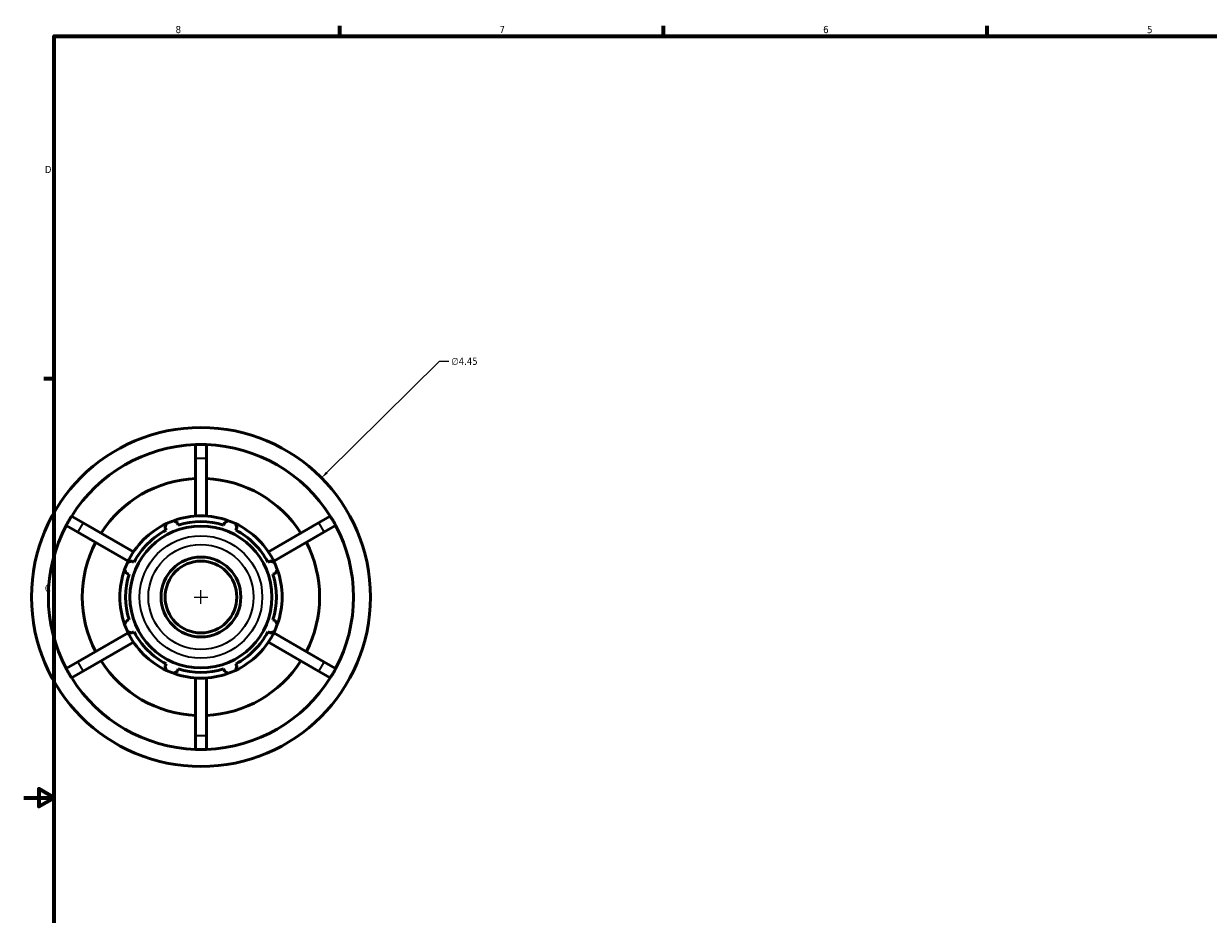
# Model space of a CAD drawing. Header units: inches. Extents: x -3.4 to 52.9, y -14.1 to 33.6.
# Tile 2 of 8: x 0.1 to 15.7, y 9.5 to 21.2. Entities that reach past the tile are written whole.
import ezdxf

# ---------------------------------------------------------------- set-up
doc = ezdxf.new("R2010")
doc.units = ezdxf.units.IN
doc.header["$MEASUREMENT"] = 0
for name, color, linetype, lineweight in [('Border (ANSI)', 7, 'Continuous', 70), ('Dimension (ANSI)', 7, 'Continuous', 25), ('Visible (ANSI)', 7, 'Continuous', 50), ('Visible Narrow (ANSI)', 7, 'Continuous', 35)]:
    doc.layers.add(name, color=color, linetype=linetype, lineweight=lineweight)
doc.styles.add('Note Text (ANSI)', font='tahoma.ttf')
doc.dimstyles.new('Default (ANSI)', dxfattribs={"dimtxt": 0.094488, "dimasz": 0.098425, "dimexe": 0.125, "dimexo": 0.0625, "dimgap": 0.031496, "dimtad": 0, "dimtih": 1, "dimtoh": 1, "dimrnd": 1e-08, "dimzin": 4, "dimdsep": 46, "dimtxsty": 'Note Text (ANSI)', "dimcen": 0.09, "dimdle": 0.393701, "dimclrd": 256, "dimclre": 256, "dimclrt": 5, "dimadec": 0, "dimazin": 1, "dimtfac": 1, "dimtofl": 0, "dimtmove": 0, "dimatfit": 3, "dimfxl": 1, "dimtolj": 1, "dimtzin": 4, "dimlwd": -1, "dimlwe": -1, "dimarcsym": 0})

# ---------------------------------------------------------------- blocks, each defined once
blk = doc.blocks.new('Borders Default Border')
at = {"layer": 'Border (ANSI)'}
for p, q in [((4.25, 21), (4.25, 21.134)), ((8.5, 21), (8.5, 21.134)), ((12.75, 21), (12.75, 21.134)), ((0.5, 16.5), (0.366, 16.5))]:
    blk.add_line(p, q, dxfattribs=at)
at = {"layer": 'Border (ANSI)', "flags": 128}
for points in [[(0.5, 1), (0.5, 21), (33.5, 21), (33.5, 1), (0.5, 1)], [(0.1, 11), (0.5, 11), (0.3, 11.115), (0.3, 10.885), (0.5, 11)]]:
    blk.add_lwpolyline(points, dxfattribs=at)
at = {"layer": 'Border (ANSI)', "color": 5, "true_color": 0x0000ff, "char_height": 0.0945, "attachment_point": 7, "style": 'Note Text (ANSI)'}
for s, insert in [('8', (2.094, 21.038)), ('7', (6.346, 21.04)), ('6', (10.595, 21.038)), ('5', (14.847, 21.038)), ('D', (0.378, 19.203)), ('C', (0.378, 13.701))]:
    blk.add_mtext(s, dxfattribs=dict(at, insert=insert))
blk = doc.blocks.new('*D10')
at = {"layer": 'Defpoints', "color": 0, "transparency": 16777216}
for p in [(4.009, 15.2), (0.844, 12.072)]:
    blk.add_point(p, dxfattribs=at)
at = {"layer": 'Dimension (ANSI)', "transparency": 16777216}
for p, q in [((5.556, 16.729), (4.079, 15.269)), ((5.682, 16.729), (5.556, 16.729)), ((2.427, 13.546), (2.427, 13.726)), ((2.337, 13.636), (2.517, 13.636))]:
    blk.add_line(p, q, dxfattribs=at)
blk.add_solid([(4.068, 15.281), (4.091, 15.257), (4.009, 15.2)], dxfattribs=at)
at = {"layer": 'Dimension (ANSI)', "color": 5, "transparency": 16777216, "insert": (5.714, 16.779), "char_height": 0.0945, "attachment_point": 1, "style": 'Note Text (ANSI)'}
blk.add_mtext('\\A1;∅4.45', dxfattribs=at)

msp = doc.modelspace()

# ---------------------------------------------------------------- linework, layer by layer
at = {"layer": 'Visible (ANSI)'}
for p, q in [((2.356, 15.46), (2.356, 15.637)), ((2.498, 15.637), (2.498, 15.46)), ((2.356, 14.699), (2.356, 15.46)), ((2.498, 15.46), (2.498, 14.699)), ((0.729, 14.698), (0.882, 14.61)), ((3.971, 14.61), (4.124, 14.698)), ((0.811, 14.487), (0.658, 14.575)), ((1.471, 14.106), (0.811, 14.487)), ((0.882, 14.61), (1.542, 14.229)), ((1.955, 14.543), (1.969, 14.515)), ((2.129, 14.581), (2.119, 14.611)), ((2.734, 14.611), (2.725, 14.581)), ((2.884, 14.515), (2.899, 14.543)), ((3.312, 14.229), (3.971, 14.61)), ((4.042, 14.487), (3.383, 14.106)), ((4.195, 14.575), (4.042, 14.487)), ((1.548, 14.093), (1.52, 14.108)), ((3.334, 14.108), (3.305, 14.093)), ((1.452, 13.943), (1.482, 13.934)), ((3.371, 13.934), (3.402, 13.943)), ((1.482, 13.338), (1.452, 13.329)), ((3.402, 13.329), (3.371, 13.338)), ((0.811, 12.785), (1.471, 13.166)), ((1.52, 13.164), (1.548, 13.179)), ((3.305, 13.179), (3.334, 13.164)), ((3.383, 13.166), (4.042, 12.785)), ((1.542, 13.043), (0.882, 12.662)), ((3.971, 12.662), (3.312, 13.043)), ((0.658, 12.697), (0.811, 12.785)), ((1.969, 12.757), (1.955, 12.729)), ((2.899, 12.729), (2.884, 12.757)), ((4.042, 12.785), (4.195, 12.697)), ((0.882, 12.662), (0.729, 12.574)), ((2.119, 12.661), (2.129, 12.691)), ((2.725, 12.691), (2.734, 12.661)), ((4.124, 12.574), (3.971, 12.662)), ((2.356, 11.811), (2.356, 12.573)), ((2.498, 12.573), (2.498, 11.811)), ((2.356, 11.635), (2.356, 11.811)), ((2.498, 11.811), (2.498, 11.635))]:
    msp.add_line(p, q, dxfattribs=at)
for radius in [2.225, 0.932, 0.524, 0.471]:
    msp.add_circle((2.427, 13.636), radius, dxfattribs=at)
for radius, start, end in [(2.002, 92.0319, 147.9681), (2.002, 32.0319, 87.9681), (1.557, 92.6128, 147.3872), (1.557, 32.6128, 87.3872), (1.065, 109.792, 115.208), (1.065, 70.208, 109.792), (0.99, 72.5, 107.5), (1.065, 64.792, 70.208), (2.003, 152.0319, 207.9681), (1.065, 115.208, 154.792), (0.99, 117.5, 152.5), (1.065, 25.208, 64.792), (0.99, 27.5, 62.5), (2.002, 332.0319, 27.9681), (1.558, 152.6128, 207.3872), (1.558, 332.6128, 27.3872), (1.065, 160.208, 199.792), (1.065, 154.792, 160.208), (1.065, 19.792, 25.208), (1.065, 340.208, 19.792), (0.99, 162.5, 197.5), (0.99, 342.5, 17.5), (1.065, 199.792, 205.208), (1.065, 334.792, 340.208), (1.065, 205.208, 244.792), (0.99, 207.5, 242.5), (1.065, 295.208, 334.792), (0.99, 297.5, 332.5), (1.557, 212.6128, 267.3872), (1.557, 272.6128, 327.3872), (1.065, 244.792, 250.208), (1.065, 250.208, 289.792), (0.99, 252.5, 287.5), (1.065, 289.792, 295.208), (2.002, 212.0319, 267.9681), (2.002, 272.0319, 327.9681)]:
    msp.add_arc((2.427, 13.636), radius, start, end, dxfattribs=at)
for points in [[(2.427, 15.638), (2.404, 15.638), (2.38, 15.638), (2.356, 15.637)], [(2.498, 15.637), (2.474, 15.638), (2.45, 15.638), (2.427, 15.638)], [(0.693, 14.637), (0.681, 14.617), (0.67, 14.596), (0.658, 14.575)], [(0.729, 14.698), (0.716, 14.678), (0.704, 14.657), (0.693, 14.637)], [(4.161, 14.637), (4.149, 14.657), (4.137, 14.678), (4.124, 14.698)], [(4.195, 14.575), (4.184, 14.596), (4.173, 14.617), (4.161, 14.637)], [(0.658, 12.697), (0.67, 12.675), (0.681, 12.655), (0.693, 12.635)], [(0.693, 12.635), (0.704, 12.615), (0.716, 12.594), (0.729, 12.574)], [(4.124, 12.574), (4.137, 12.594), (4.149, 12.615), (4.161, 12.635)], [(4.161, 12.635), (4.173, 12.655), (4.184, 12.675), (4.195, 12.697)], [(2.356, 11.635), (2.38, 11.634), (2.404, 11.633), (2.427, 11.633)], [(2.427, 11.633), (2.45, 11.633), (2.474, 11.634), (2.498, 11.635)]]:
    msp.add_open_spline(points, degree=3, dxfattribs=at)
for points, weights in [([(2.066, 14.638), (2.093, 14.624), (2.119, 14.611)], [1, 1.00140953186, 1.00200242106]), ([(2.734, 14.611), (2.76, 14.624), (2.787, 14.638)], [1.00200242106, 1.00140953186, 1]), ([(1.955, 14.543), (1.964, 14.571), (1.973, 14.6)], [1.00200242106, 1.00140953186, 1]), ([(2.88, 14.6), (2.89, 14.571), (2.899, 14.543)], [1, 1.00140953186, 1.00200242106]), ([(1.452, 13.943), (1.439, 13.969), (1.425, 13.997)], [1.00200242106, 1.00140953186, 1]), ([(1.463, 14.09), (1.492, 14.099), (1.52, 14.108)], [1, 1.00140953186, 1.00200242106]), ([(3.334, 14.108), (3.361, 14.099), (3.39, 14.09)], [1.00200242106, 1.00140953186, 1]), ([(3.429, 13.997), (3.415, 13.969), (3.402, 13.943)], [1, 1.00140953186, 1.00200242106]), ([(1.425, 13.275), (1.439, 13.302), (1.452, 13.329)], [1, 1.00140953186, 1.00200242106]), ([(3.402, 13.329), (3.415, 13.302), (3.429, 13.275)], [1.00200242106, 1.00140953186, 1]), ([(1.52, 13.164), (1.492, 13.173), (1.463, 13.182)], [1.00200242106, 1.00140953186, 1]), ([(3.39, 13.182), (3.361, 13.173), (3.334, 13.164)], [1, 1.00140953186, 1.00200242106]), ([(1.973, 12.672), (1.964, 12.701), (1.955, 12.729)], [1, 1.00140953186, 1.00200242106]), ([(2.119, 12.661), (2.093, 12.648), (2.066, 12.634)], [1.00200242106, 1.00140953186, 1]), ([(2.787, 12.634), (2.76, 12.648), (2.734, 12.661)], [1, 1.00140953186, 1.00200242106]), ([(2.899, 12.729), (2.89, 12.701), (2.88, 12.672)], [1.00200242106, 1.00140953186, 1])]:
    msp.add_rational_spline(points, weights, degree=2, dxfattribs=at)
at = {"layer": 'Visible Narrow (ANSI)'}
for p, q in [((2.363, 15.46), (2.491, 15.46)), ((0.815, 14.493), (0.879, 14.604)), ((3.975, 14.604), (4.039, 14.493)), ((0.879, 12.668), (0.815, 12.779)), ((4.039, 12.779), (3.975, 12.668)), ((2.491, 11.811), (2.363, 11.811))]:
    msp.add_line(p, q, dxfattribs=at)
for radius in [0.805, 0.69]:
    msp.add_circle((2.427, 13.636), radius, dxfattribs=at)

# ---------------------------------------------------------------- block references
msp.add_blockref('Borders Default Border', (0, 0))

# ---------------------------------------------------------------- dimensions: what is measured, and where the dimension line sits
at = {"layer": 'Dimension (ANSI)'}
dim = msp.add_diameter_dim_2p(p1=(0.844, 12.072), p2=(4.009, 15.2), dimstyle='Default (ANSI)', override={"dimgap": 0.031496, "dimdec": 2, "dimlfac": 1, "dimtol": 0, "dimlim": 0, "dimtp": 0, "dimtm": 0, "dimtdec": 2}, dxfattribs=at)
dim.commit()
dim.dimension.update_dxf_attribs({"geometry": '*D10', "text_midpoint": (5.885, 16.729), "dimtype": 163})

doc.saveas('drawing.dxf')
